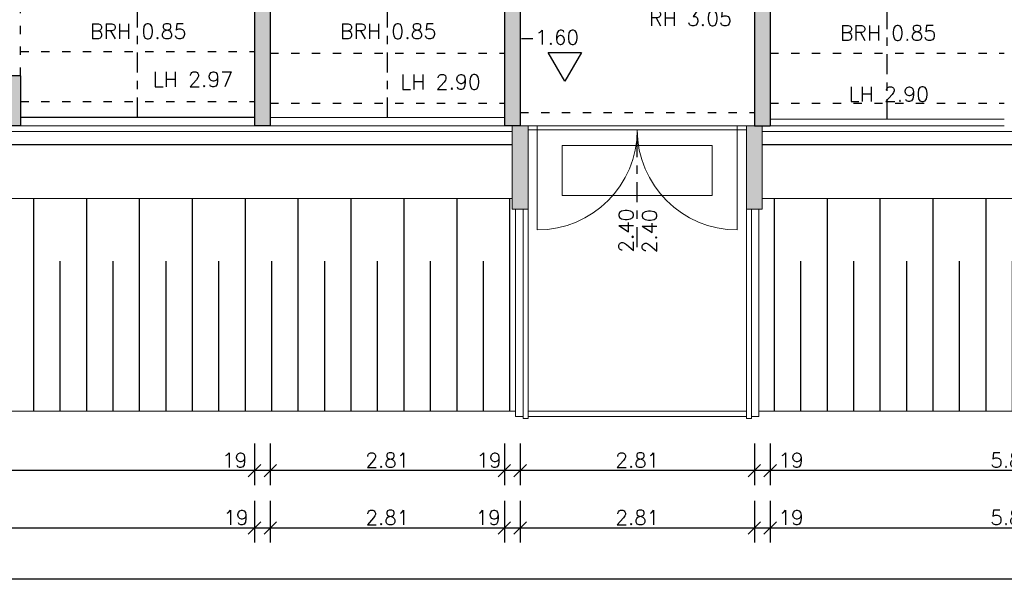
# Model space of a CAD drawing. Header units: metres. Extents: x -3.2 to 87.3, y -4.4 to 24.2.
# Tile 3 of 22: x 7.3 to 19.1, y -4.4 to 2.5. Entities that reach past the tile are written whole.
import ezdxf

# ---------------------------------------------------------------- set-up
doc = ezdxf.new("R2010")
doc.units = ezdxf.units.M
doc.header["$PDSIZE"] = -10
doc.linetypes.add('ACAD_ISO10W100', pattern=[18.5, 12, -3, 0.5, -3])
doc.linetypes.add('LINIE_9', pattern=[0.2, 0.05, -0.15])
doc.layers.get('0').update_dxf_attribs({"linetype": 'CONTINUOUS'})
doc.layers.get('Defpoints').update_dxf_attribs({"linetype": 'CONTINUOUS'})
for name, color, linetype in [('A_ANSICHT', 7, 'CONTINUOUS'), ('A_BEMASZUNG', 9, 'CONTINUOUS'), ('A_BOESCHUNG', 9, 'CONTINUOUS'), ('A_FENSTER', 4, 'CONTINUOUS'), ('A_SCHRAFFUR', 8, 'CONTINUOUS'), ('A_TUER', 6, 'CONTINUOUS'), ('A_UEBERLIEGEND', 8, 'LINIE_9'), ('A_WAND', 5, 'CONTINUOUS')]:
    doc.layers.add(name, color=color, linetype=linetype)
doc.styles.add('ROMANS', font='romans.shx')
doc.dimstyles.new('Bem_100_cm', dxfattribs={"dimscale": 0.05, "dimtxt": 3.5, "dimasz": 3, "dimexe": 3.5, "dimexo": 5, "dimgap": 0.75, "dimtad": 1, "dimdec": 0, "dimrnd": 0.005, "dimzin": 4, "dimdsep": 46, "dimtxsty": 'ROMANS', "dimblk": 'OBLIQUE', "dimcen": 2.5, "dimdle": 3.5, "dimclrd": 256, "dimclre": 256, "dimclrt": 256, "dimadec": 1, "dimazin": 0, "dimtfac": 5, "dimtdec": 0, "dimtix": 1, "dimtmove": 2, "dimatfit": 2, "dimfxl": 6.5, "dimfxlon": 1, "dimtolj": 1, "dimlwd": -1, "dimlwe": -1, "dimarcsym": 0})
doc.dimstyles.new('Bem_100_m', dxfattribs={"dimscale": 0.05, "dimtxt": 3.5, "dimasz": 3, "dimexe": 3.5, "dimexo": 5, "dimgap": 0.75, "dimtad": 1, "dimrnd": 0.0005, "dimzin": 4, "dimdsep": 46, "dimtxsty": 'ROMANS', "dimblk": 'OBLIQUE', "dimcen": 2.5, "dimdle": 3.5, "dimclrd": 256, "dimclre": 256, "dimclrt": 256, "dimadec": 1, "dimazin": 0, "dimtfac": 5, "dimtix": 1, "dimtmove": 2, "dimatfit": 2, "dimfxl": 6.5, "dimfxlon": 1, "dimtolj": 1, "dimlwd": -1, "dimlwe": -1, "dimarcsym": 0})

# ---------------------------------------------------------------- blocks, each defined once
blk = doc.blocks.new('Kote0.00')
at = {"flags": 128}
blk.add_lwpolyline([(-0.2, 0.346), (0.2, 0.346), (0, 0)], close=True, dxfattribs=at)
at = {"style": 'ROMANS'}
blk.add_attdef('HÖHENKOTE', (-0.551, 0.44), '', height=0.2, dxfattribs=at)
blk = doc.blocks.new('_Oblique')
at = {"color": 0, "linetype": 'ByBlock', "lineweight": -2}
blk.add_line((-0.5, -0.5), (0.5, 0.5), dxfattribs=at)
blk = doc.blocks.new('*D193')
at = {"layer": 'A_BEMASZUNG', "transparency": 16777216}
for p, q in [((1, -3.888), (1, -4.388)), ((82.675, -3.888), (82.675, -4.388)), ((0.825, -4.213), (82.85, -4.213))]:
    blk.add_line(p, q, dxfattribs=at)
at = {"layer": 'Defpoints', "color": 0, "transparency": 16777216}
for p in [(1, 1), (82.675, 1), (82.675, -4.213)]:
    blk.add_point(p, dxfattribs=at)
at = {"layer": 'A_BEMASZUNG', "transparency": 16777216, "xscale": 0.15, "yscale": 0.15, "zscale": 0.15, "rotation": 180}
blk.add_blockref('_Oblique', (1, -4.213), dxfattribs=at)
at = {"layer": 'A_BEMASZUNG', "transparency": 16777216, "xscale": 0.15, "yscale": 0.15, "zscale": 0.15}
blk.add_blockref('_Oblique', (82.675, -4.213), dxfattribs=at)
at = {"layer": 'A_BEMASZUNG', "transparency": 16777216, "insert": (41.838, -4.088), "char_height": 0.175, "attachment_point": 5, "style": 'ROMANS'}
blk.add_mtext('\\A1;81.68', dxfattribs=at)
blk = doc.blocks.new('*D155')
at = {"layer": 'A_BEMASZUNG', "transparency": 16777216}
for p, q in [((1.32, -3.279), (1.32, -3.779)), ((10.13, -3.279), (10.13, -3.779)), ((1.145, -3.604), (10.305, -3.604))]:
    blk.add_line(p, q, dxfattribs=at)
at = {"layer": 'Defpoints', "color": 0, "transparency": 16777216}
for p in [(1.32, 2.31), (10.13, 2.31), (10.13, -3.604)]:
    blk.add_point(p, dxfattribs=at)
at = {"layer": 'A_BEMASZUNG', "transparency": 16777216, "xscale": 0.15, "yscale": 0.15, "zscale": 0.15, "rotation": 180}
blk.add_blockref('_Oblique', (1.32, -3.604), dxfattribs=at)
at = {"layer": 'A_BEMASZUNG', "transparency": 16777216, "xscale": 0.15, "yscale": 0.15, "zscale": 0.15}
blk.add_blockref('_Oblique', (10.13, -3.604), dxfattribs=at)
at = {"layer": 'A_BEMASZUNG', "transparency": 16777216, "insert": (5.725, -3.479), "char_height": 0.175, "attachment_point": 5, "style": 'ROMANS'}
blk.add_mtext('\\A1;8.81', dxfattribs=at)
blk = doc.blocks.new('*D156')
at = {"layer": 'A_BEMASZUNG', "transparency": 16777216}
for p, q in [((10.13, -3.279), (10.13, -3.779)), ((10.32, -3.279), (10.32, -3.779)), ((9.955, -3.604), (10.495, -3.604))]:
    blk.add_line(p, q, dxfattribs=at)
at = {"layer": 'Defpoints', "color": 0, "transparency": 16777216}
for p in [(10.13, 2.31), (10.32, 2.31), (10.32, -3.604)]:
    blk.add_point(p, dxfattribs=at)
at = {"layer": 'A_BEMASZUNG', "transparency": 16777216, "xscale": 0.15, "yscale": 0.15, "zscale": 0.15, "rotation": 180}
blk.add_blockref('_Oblique', (10.13, -3.604), dxfattribs=at)
at = {"layer": 'A_BEMASZUNG', "transparency": 16777216, "xscale": 0.15, "yscale": 0.15, "zscale": 0.15}
blk.add_blockref('_Oblique', (10.32, -3.604), dxfattribs=at)
at = {"layer": 'A_BEMASZUNG', "transparency": 16777216, "insert": (9.908, -3.479), "char_height": 0.175, "attachment_point": 5, "style": 'ROMANS'}
blk.add_mtext('\\A1;19 ', dxfattribs=at)
blk = doc.blocks.new('*D157')
at = {"layer": 'A_BEMASZUNG', "transparency": 16777216}
for p, q in [((10.32, -3.279), (10.32, -3.779)), ((13.13, -3.279), (13.13, -3.779)), ((10.145, -3.604), (13.305, -3.604))]:
    blk.add_line(p, q, dxfattribs=at)
at = {"layer": 'Defpoints', "color": 0, "transparency": 16777216}
for p in [(10.32, 2.31), (13.13, 2.31), (13.13, -3.604)]:
    blk.add_point(p, dxfattribs=at)
at = {"layer": 'A_BEMASZUNG', "transparency": 16777216, "xscale": 0.15, "yscale": 0.15, "zscale": 0.15, "rotation": 180}
blk.add_blockref('_Oblique', (10.32, -3.604), dxfattribs=at)
at = {"layer": 'A_BEMASZUNG', "transparency": 16777216, "xscale": 0.15, "yscale": 0.15, "zscale": 0.15}
blk.add_blockref('_Oblique', (13.13, -3.604), dxfattribs=at)
at = {"layer": 'A_BEMASZUNG', "transparency": 16777216, "insert": (11.725, -3.479), "char_height": 0.175, "attachment_point": 5, "style": 'ROMANS'}
blk.add_mtext('\\A1;2.81', dxfattribs=at)
blk = doc.blocks.new('*D158')
at = {"layer": 'A_BEMASZUNG', "transparency": 16777216}
for p, q in [((13.13, -3.279), (13.13, -3.779)), ((13.32, -3.279), (13.32, -3.779)), ((12.955, -3.604), (13.495, -3.604))]:
    blk.add_line(p, q, dxfattribs=at)
at = {"layer": 'Defpoints', "color": 0, "transparency": 16777216}
for p in [(13.13, 2.31), (13.32, 2.31), (13.32, -3.604)]:
    blk.add_point(p, dxfattribs=at)
at = {"layer": 'A_BEMASZUNG', "transparency": 16777216, "xscale": 0.15, "yscale": 0.15, "zscale": 0.15, "rotation": 180}
blk.add_blockref('_Oblique', (13.13, -3.604), dxfattribs=at)
at = {"layer": 'A_BEMASZUNG', "transparency": 16777216, "xscale": 0.15, "yscale": 0.15, "zscale": 0.15}
blk.add_blockref('_Oblique', (13.32, -3.604), dxfattribs=at)
at = {"layer": 'A_BEMASZUNG', "transparency": 16777216, "insert": (12.936, -3.479), "char_height": 0.175, "attachment_point": 5, "style": 'ROMANS'}
blk.add_mtext('\\A1;19 ', dxfattribs=at)
blk = doc.blocks.new('*D159')
at = {"layer": 'A_BEMASZUNG', "transparency": 16777216}
for p, q in [((13.32, -3.279), (13.32, -3.779)), ((16.13, -3.279), (16.13, -3.779)), ((13.145, -3.604), (16.305, -3.604))]:
    blk.add_line(p, q, dxfattribs=at)
at = {"layer": 'Defpoints', "color": 0, "transparency": 16777216}
for p in [(13.32, 2.31), (16.13, 2.31), (16.13, -3.604)]:
    blk.add_point(p, dxfattribs=at)
at = {"layer": 'A_BEMASZUNG', "transparency": 16777216, "xscale": 0.15, "yscale": 0.15, "zscale": 0.15, "rotation": 180}
blk.add_blockref('_Oblique', (13.32, -3.604), dxfattribs=at)
at = {"layer": 'A_BEMASZUNG', "transparency": 16777216, "xscale": 0.15, "yscale": 0.15, "zscale": 0.15}
blk.add_blockref('_Oblique', (16.13, -3.604), dxfattribs=at)
at = {"layer": 'A_BEMASZUNG', "transparency": 16777216, "insert": (14.725, -3.479), "char_height": 0.175, "attachment_point": 5, "style": 'ROMANS'}
blk.add_mtext('\\A1;2.81', dxfattribs=at)
blk = doc.blocks.new('*D160')
at = {"layer": 'A_BEMASZUNG', "transparency": 16777216}
for p, q in [((16.13, -3.279), (16.13, -3.779)), ((16.32, -3.279), (16.32, -3.779)), ((15.955, -3.604), (16.495, -3.604))]:
    blk.add_line(p, q, dxfattribs=at)
at = {"layer": 'Defpoints', "color": 0, "transparency": 16777216}
for p in [(16.13, 2.31), (16.32, 2.31), (16.32, -3.604)]:
    blk.add_point(p, dxfattribs=at)
at = {"layer": 'A_BEMASZUNG', "transparency": 16777216, "xscale": 0.15, "yscale": 0.15, "zscale": 0.15, "rotation": 180}
blk.add_blockref('_Oblique', (16.13, -3.604), dxfattribs=at)
at = {"layer": 'A_BEMASZUNG', "transparency": 16777216, "xscale": 0.15, "yscale": 0.15, "zscale": 0.15}
blk.add_blockref('_Oblique', (16.32, -3.604), dxfattribs=at)
at = {"layer": 'A_BEMASZUNG', "transparency": 16777216, "insert": (16.57, -3.479), "char_height": 0.175, "attachment_point": 5, "style": 'ROMANS'}
blk.add_mtext('\\A1;19 ', dxfattribs=at)
blk = doc.blocks.new('*D161')
at = {"layer": 'A_BEMASZUNG', "transparency": 16777216}
for p, q in [((16.32, -3.279), (16.32, -3.779)), ((22.13, -3.279), (22.13, -3.779)), ((16.145, -3.604), (22.305, -3.604))]:
    blk.add_line(p, q, dxfattribs=at)
at = {"layer": 'Defpoints', "color": 0, "transparency": 16777216}
for p in [(16.32, 2.31), (22.13, 2.31), (22.13, -3.604)]:
    blk.add_point(p, dxfattribs=at)
at = {"layer": 'A_BEMASZUNG', "transparency": 16777216, "xscale": 0.15, "yscale": 0.15, "zscale": 0.15, "rotation": 180}
blk.add_blockref('_Oblique', (16.32, -3.604), dxfattribs=at)
at = {"layer": 'A_BEMASZUNG', "transparency": 16777216, "xscale": 0.15, "yscale": 0.15, "zscale": 0.15}
blk.add_blockref('_Oblique', (22.13, -3.604), dxfattribs=at)
at = {"layer": 'A_BEMASZUNG', "transparency": 16777216, "insert": (19.225, -3.479), "char_height": 0.175, "attachment_point": 5, "style": 'ROMANS'}
blk.add_mtext('\\A1;5.81', dxfattribs=at)
blk = doc.blocks.new('*D89')
at = {"layer": 'A_BEMASZUNG', "transparency": 16777216}
for p, q in [((16.32, -2.59), (16.32, -3.09)), ((22.13, -2.59), (22.13, -3.09)), ((22.305, -2.915), (16.145, -2.915))]:
    blk.add_line(p, q, dxfattribs=at)
at = {"layer": 'Defpoints', "color": 0, "transparency": 16777216}
for p in [(16.32, 6.463), (22.13, 6.463), (16.32, -2.915)]:
    blk.add_point(p, dxfattribs=at)
at = {"layer": 'A_BEMASZUNG', "transparency": 16777216, "xscale": 0.15, "yscale": 0.15, "zscale": 0.15, "rotation": 180}
blk.add_blockref('_Oblique', (16.32, -2.915), dxfattribs=at)
at = {"layer": 'A_BEMASZUNG', "transparency": 16777216, "xscale": 0.15, "yscale": 0.15, "zscale": 0.15}
blk.add_blockref('_Oblique', (22.13, -2.915), dxfattribs=at)
at = {"layer": 'A_BEMASZUNG', "transparency": 16777216, "insert": (19.225, -2.79), "char_height": 0.175, "attachment_point": 5, "style": 'ROMANS'}
blk.add_mtext('\\A1;5.81', dxfattribs=at)
blk = doc.blocks.new('*D90')
at = {"layer": 'A_BEMASZUNG', "transparency": 16777216}
for p, q in [((16.13, -2.59), (16.13, -3.09)), ((16.32, -2.59), (16.32, -3.09)), ((16.495, -2.915), (15.955, -2.915))]:
    blk.add_line(p, q, dxfattribs=at)
at = {"layer": 'Defpoints', "color": 0, "transparency": 16777216}
for p in [(16.13, 6.463), (16.32, 6.463), (16.13, -2.915)]:
    blk.add_point(p, dxfattribs=at)
at = {"layer": 'A_BEMASZUNG', "transparency": 16777216, "xscale": 0.15, "yscale": 0.15, "zscale": 0.15, "rotation": 180}
blk.add_blockref('_Oblique', (16.13, -2.915), dxfattribs=at)
at = {"layer": 'A_BEMASZUNG', "transparency": 16777216, "xscale": 0.15, "yscale": 0.15, "zscale": 0.15}
blk.add_blockref('_Oblique', (16.32, -2.915), dxfattribs=at)
at = {"layer": 'A_BEMASZUNG', "transparency": 16777216, "insert": (16.57, -2.79), "char_height": 0.175, "attachment_point": 5, "style": 'ROMANS'}
blk.add_mtext('\\A1;19 ', dxfattribs=at)
blk = doc.blocks.new('*D91')
at = {"layer": 'A_BEMASZUNG', "transparency": 16777216}
for p, q in [((13.32, -2.59), (13.32, -3.09)), ((16.13, -2.59), (16.13, -3.09)), ((16.305, -2.915), (13.145, -2.915))]:
    blk.add_line(p, q, dxfattribs=at)
at = {"layer": 'Defpoints', "color": 0, "transparency": 16777216}
for p in [(13.32, 6.463), (16.13, 6.463), (13.32, -2.915)]:
    blk.add_point(p, dxfattribs=at)
at = {"layer": 'A_BEMASZUNG', "transparency": 16777216, "xscale": 0.15, "yscale": 0.15, "zscale": 0.15, "rotation": 180}
blk.add_blockref('_Oblique', (13.32, -2.915), dxfattribs=at)
at = {"layer": 'A_BEMASZUNG', "transparency": 16777216, "xscale": 0.15, "yscale": 0.15, "zscale": 0.15}
blk.add_blockref('_Oblique', (16.13, -2.915), dxfattribs=at)
at = {"layer": 'A_BEMASZUNG', "transparency": 16777216, "insert": (14.725, -2.79), "char_height": 0.175, "attachment_point": 5, "style": 'ROMANS'}
blk.add_mtext('\\A1;2.81', dxfattribs=at)
blk = doc.blocks.new('*D92')
at = {"layer": 'A_BEMASZUNG', "transparency": 16777216}
for p, q in [((13.13, -2.59), (13.13, -3.09)), ((13.32, -2.59), (13.32, -3.09)), ((13.495, -2.915), (12.955, -2.915))]:
    blk.add_line(p, q, dxfattribs=at)
at = {"layer": 'Defpoints', "color": 0, "transparency": 16777216}
for p in [(13.13, 6.463), (13.32, 6.463), (13.13, -2.915)]:
    blk.add_point(p, dxfattribs=at)
at = {"layer": 'A_BEMASZUNG', "transparency": 16777216, "xscale": 0.15, "yscale": 0.15, "zscale": 0.15, "rotation": 180}
blk.add_blockref('_Oblique', (13.13, -2.915), dxfattribs=at)
at = {"layer": 'A_BEMASZUNG', "transparency": 16777216, "xscale": 0.15, "yscale": 0.15, "zscale": 0.15}
blk.add_blockref('_Oblique', (13.32, -2.915), dxfattribs=at)
at = {"layer": 'A_BEMASZUNG', "transparency": 16777216, "insert": (12.945, -2.79), "char_height": 0.175, "attachment_point": 5, "style": 'ROMANS'}
blk.add_mtext('\\A1;19 ', dxfattribs=at)
blk = doc.blocks.new('*D93')
at = {"layer": 'A_BEMASZUNG', "transparency": 16777216}
for p, q in [((10.32, -2.59), (10.32, -3.09)), ((13.13, -2.59), (13.13, -3.09)), ((13.305, -2.915), (10.145, -2.915))]:
    blk.add_line(p, q, dxfattribs=at)
at = {"layer": 'Defpoints', "color": 0, "transparency": 16777216}
for p in [(10.32, 6.463), (13.13, 6.463), (10.32, -2.915)]:
    blk.add_point(p, dxfattribs=at)
at = {"layer": 'A_BEMASZUNG', "transparency": 16777216, "xscale": 0.15, "yscale": 0.15, "zscale": 0.15, "rotation": 180}
blk.add_blockref('_Oblique', (10.32, -2.915), dxfattribs=at)
at = {"layer": 'A_BEMASZUNG', "transparency": 16777216, "xscale": 0.15, "yscale": 0.15, "zscale": 0.15}
blk.add_blockref('_Oblique', (13.13, -2.915), dxfattribs=at)
at = {"layer": 'A_BEMASZUNG', "transparency": 16777216, "insert": (11.725, -2.79), "char_height": 0.175, "attachment_point": 5, "style": 'ROMANS'}
blk.add_mtext('\\A1;2.81', dxfattribs=at)
blk = doc.blocks.new('*D94')
at = {"layer": 'A_BEMASZUNG', "transparency": 16777216}
for p, q in [((10.13, -2.59), (10.13, -3.09)), ((10.32, -2.59), (10.32, -3.09)), ((10.495, -2.915), (9.955, -2.915))]:
    blk.add_line(p, q, dxfattribs=at)
at = {"layer": 'Defpoints', "color": 0, "transparency": 16777216}
for p in [(10.13, 6.463), (10.32, 6.463), (10.13, -2.915)]:
    blk.add_point(p, dxfattribs=at)
at = {"layer": 'A_BEMASZUNG', "transparency": 16777216, "xscale": 0.15, "yscale": 0.15, "zscale": 0.15, "rotation": 180}
blk.add_blockref('_Oblique', (10.13, -2.915), dxfattribs=at)
at = {"layer": 'A_BEMASZUNG', "transparency": 16777216, "xscale": 0.15, "yscale": 0.15, "zscale": 0.15}
blk.add_blockref('_Oblique', (10.32, -2.915), dxfattribs=at)
at = {"layer": 'A_BEMASZUNG', "transparency": 16777216, "insert": (9.892, -2.79), "char_height": 0.175, "attachment_point": 5, "style": 'ROMANS'}
blk.add_mtext('\\A1;19 ', dxfattribs=at)
blk = doc.blocks.new('*D95')
at = {"layer": 'A_BEMASZUNG', "transparency": 16777216}
for p, q in [((1.32, -2.59), (1.32, -3.09)), ((10.13, -2.59), (10.13, -3.09)), ((10.305, -2.915), (1.145, -2.915))]:
    blk.add_line(p, q, dxfattribs=at)
at = {"layer": 'Defpoints', "color": 0, "transparency": 16777216}
for p in [(1.32, 6.463), (10.13, 6.463), (1.32, -2.915)]:
    blk.add_point(p, dxfattribs=at)
at = {"layer": 'A_BEMASZUNG', "transparency": 16777216, "xscale": 0.15, "yscale": 0.15, "zscale": 0.15, "rotation": 180}
blk.add_blockref('_Oblique', (1.32, -2.915), dxfattribs=at)
at = {"layer": 'A_BEMASZUNG', "transparency": 16777216, "xscale": 0.15, "yscale": 0.15, "zscale": 0.15}
blk.add_blockref('_Oblique', (10.13, -2.915), dxfattribs=at)
at = {"layer": 'A_BEMASZUNG', "transparency": 16777216, "insert": (5.725, -2.79), "char_height": 0.175, "attachment_point": 5, "style": 'ROMANS'}
blk.add_mtext('\\A1;8.81', dxfattribs=at)
blk = doc.blocks.new('*D115')
at = {"layer": 'A_BEMASZUNG', "transparency": 16777216}
for p, q in [((-2.278, 1.325), (-2.278, 1.475)), ((-1.953, 1.325), (-2.453, 1.325)), ((-2.278, 1), (-2.278, 1.325)), ((-1.953, 1), (-2.453, 1)), ((-2.278, 1), (-2.278, 0.85))]:
    blk.add_line(p, q, dxfattribs=at)
at = {"layer": 'Defpoints', "color": 0, "transparency": 16777216}
for p in [(-2.278, 1.325), (7.605, 1.325), (7.605, 1)]:
    blk.add_point(p, dxfattribs=at)
at = {"layer": 'A_BEMASZUNG', "transparency": 16777216, "xscale": 0.15, "yscale": 0.15, "zscale": 0.15}
for p, rotation in [((-2.278, 1.325), 270), ((-2.278, 1), 90)]:
    blk.add_blockref('_Oblique', p, dxfattribs=dict(at, rotation=rotation))
at = {"layer": 'A_BEMASZUNG', "transparency": 16777216, "insert": (-2.403, 1.162), "char_height": 0.175, "attachment_point": 5, "rotation": 90, "style": 'ROMANS'}
blk.add_mtext('\\A1;33 ', dxfattribs=at)
blk = doc.blocks.new('*D185')
at = {"layer": 'A_BEMASZUNG', "transparency": 16777216}
for p, q in [((-2.278, 1.15), (-2.278, 10.285)), ((-1.953, 10.11), (-2.453, 10.11)), ((-1.953, 1.325), (-2.453, 1.325))]:
    blk.add_line(p, q, dxfattribs=at)
at = {"layer": 'Defpoints', "color": 0, "transparency": 16777216}
for p in [(-2.278, 10.11), (7.605, 10.11), (7.605, 1.325)]:
    blk.add_point(p, dxfattribs=at)
at = {"layer": 'A_BEMASZUNG', "transparency": 16777216, "xscale": 0.15, "yscale": 0.15, "zscale": 0.15}
for p, rotation in [((-2.278, 10.11), 90), ((-2.278, 1.325), 270)]:
    blk.add_blockref('_Oblique', p, dxfattribs=dict(at, rotation=rotation))
at = {"layer": 'A_BEMASZUNG', "transparency": 16777216, "insert": (-2.403, 5.717), "char_height": 0.175, "attachment_point": 5, "rotation": 90, "style": 'ROMANS'}
blk.add_mtext('\\A1;8.79', dxfattribs=at)
blk = doc.blocks.new('*D117')
at = {"layer": 'A_BEMASZUNG', "transparency": 16777216}
for p, q in [((-1.579, 1.305), (-1.579, 1.455)), ((-1.254, 1.305), (-1.754, 1.305)), ((-1.579, 1), (-1.579, 1.305)), ((-1.254, 1), (-1.754, 1)), ((-1.579, 1), (-1.579, 0.85))]:
    blk.add_line(p, q, dxfattribs=at)
at = {"layer": 'Defpoints', "color": 0, "transparency": 16777216}
for p in [(-1.579, 1.305), (16.713, 1.305), (16.713, 1)]:
    blk.add_point(p, dxfattribs=at)
at = {"layer": 'A_BEMASZUNG', "transparency": 16777216, "xscale": 0.15, "yscale": 0.15, "zscale": 0.15}
for p, rotation in [((-1.579, 1.305), 270), ((-1.579, 1), 90)]:
    blk.add_blockref('_Oblique', p, dxfattribs=dict(at, rotation=rotation))
at = {"layer": 'A_BEMASZUNG', "transparency": 16777216, "insert": (-1.704, 1.152), "char_height": 0.175, "attachment_point": 5, "rotation": 90, "style": 'ROMANS'}
blk.add_mtext('\\A1;31 ', dxfattribs=at)
blk = doc.blocks.new('*D118')
at = {"layer": 'A_BEMASZUNG', "transparency": 16777216}
for p, q in [((-1.579, 1.13), (-1.579, 7.605)), ((-1.254, 7.43), (-1.754, 7.43)), ((-1.254, 1.305), (-1.754, 1.305))]:
    blk.add_line(p, q, dxfattribs=at)
at = {"layer": 'Defpoints', "color": 0, "transparency": 16777216}
for p in [(-1.579, 7.43), (16.713, 7.43), (16.713, 1.305)]:
    blk.add_point(p, dxfattribs=at)
at = {"layer": 'A_BEMASZUNG', "transparency": 16777216, "xscale": 0.15, "yscale": 0.15, "zscale": 0.15}
for p, rotation in [((-1.579, 7.43), 90), ((-1.579, 1.305), 270)]:
    blk.add_blockref('_Oblique', p, dxfattribs=dict(at, rotation=rotation))
at = {"layer": 'A_BEMASZUNG', "transparency": 16777216, "insert": (-1.704, 4.367), "char_height": 0.175, "attachment_point": 5, "rotation": 90, "style": 'ROMANS'}
blk.add_mtext('\\A1;6.13', dxfattribs=at)
blk = doc.blocks.new('*D120')
at = {"layer": 'A_BEMASZUNG', "transparency": 16777216}
for p, q in [((-0.904, 1.305), (-0.904, 1.455)), ((-0.579, 1.305), (-1.079, 1.305)), ((-0.904, 1), (-0.904, 1.305)), ((-0.579, 1), (-1.079, 1)), ((-0.904, 1), (-0.904, 0.85))]:
    blk.add_line(p, q, dxfattribs=at)
at = {"layer": 'Defpoints', "color": 0, "transparency": 16777216}
for p in [(-0.904, 1.305), (20.425, 1.305), (20.425, 1)]:
    blk.add_point(p, dxfattribs=at)
at = {"layer": 'A_BEMASZUNG', "transparency": 16777216, "xscale": 0.15, "yscale": 0.15, "zscale": 0.15}
for p, rotation in [((-0.904, 1.305), 270), ((-0.904, 1), 90)]:
    blk.add_blockref('_Oblique', p, dxfattribs=dict(at, rotation=rotation))
at = {"layer": 'A_BEMASZUNG', "transparency": 16777216, "insert": (-1.029, 1.152), "char_height": 0.175, "attachment_point": 5, "rotation": 90, "style": 'ROMANS'}
blk.add_mtext('\\A1;30 ', dxfattribs=at)
blk = doc.blocks.new('*D190')
at = {"layer": 'A_BEMASZUNG', "transparency": 16777216}
for p, q in [((-0.904, 1.13), (-0.904, 7.605)), ((-0.579, 7.43), (-1.079, 7.43)), ((-0.579, 1.305), (-1.079, 1.305))]:
    blk.add_line(p, q, dxfattribs=at)
at = {"layer": 'Defpoints', "color": 0, "transparency": 16777216}
for p in [(-0.904, 7.43), (20.425, 7.43), (20.425, 1.305)]:
    blk.add_point(p, dxfattribs=at)
at = {"layer": 'A_BEMASZUNG', "transparency": 16777216, "xscale": 0.15, "yscale": 0.15, "zscale": 0.15}
for p, rotation in [((-0.904, 7.43), 90), ((-0.904, 1.305), 270)]:
    blk.add_blockref('_Oblique', p, dxfattribs=dict(at, rotation=rotation))
at = {"layer": 'A_BEMASZUNG', "transparency": 16777216, "insert": (-1.029, 4.367), "char_height": 0.175, "attachment_point": 5, "rotation": 90, "style": 'ROMANS'}
blk.add_mtext('\\A1;6.13', dxfattribs=at)
blk = doc.blocks.new('*D46')
at = {"layer": 'A_BEMASZUNG', "transparency": 16777216}
for p, q in [((-0.153, 1.305), (-0.153, 1.455)), ((0.172, 1.305), (-0.328, 1.305)), ((-0.153, 1), (-0.153, 1.305)), ((0.172, 1), (-0.328, 1)), ((-0.153, 1), (-0.153, 0.85))]:
    blk.add_line(p, q, dxfattribs=at)
at = {"layer": 'Defpoints', "color": 0, "transparency": 16777216}
for p in [(-0.153, 1.305), (27.039, 1.305), (27.039, 1)]:
    blk.add_point(p, dxfattribs=at)
at = {"layer": 'A_BEMASZUNG', "transparency": 16777216, "xscale": 0.15, "yscale": 0.15, "zscale": 0.15}
for p, rotation in [((-0.153, 1.305), 270), ((-0.153, 1), 90)]:
    blk.add_blockref('_Oblique', p, dxfattribs=dict(at, rotation=rotation))
at = {"layer": 'A_BEMASZUNG', "transparency": 16777216, "insert": (-0.278, 1.152), "char_height": 0.175, "attachment_point": 5, "rotation": 90, "style": 'ROMANS'}
blk.add_mtext('\\A1;30 ', dxfattribs=at)
blk = doc.blocks.new('*D47')
at = {"layer": 'A_BEMASZUNG', "transparency": 16777216}
for p, q in [((-0.153, 1.13), (-0.153, 7.605)), ((0.172, 7.43), (-0.328, 7.43)), ((0.172, 1.305), (-0.328, 1.305))]:
    blk.add_line(p, q, dxfattribs=at)
at = {"layer": 'Defpoints', "color": 0, "transparency": 16777216}
for p in [(-0.153, 7.43), (27.039, 7.43), (27.039, 1.305)]:
    blk.add_point(p, dxfattribs=at)
at = {"layer": 'A_BEMASZUNG', "transparency": 16777216, "xscale": 0.15, "yscale": 0.15, "zscale": 0.15}
for p, rotation in [((-0.153, 7.43), 90), ((-0.153, 1.305), 270)]:
    blk.add_blockref('_Oblique', p, dxfattribs=dict(at, rotation=rotation))
at = {"layer": 'A_BEMASZUNG', "transparency": 16777216, "insert": (-0.278, 4.367), "char_height": 0.175, "attachment_point": 5, "rotation": 90, "style": 'ROMANS'}
blk.add_mtext('\\A1;6.13', dxfattribs=at)

msp = doc.modelspace()

# ---------------------------------------------------------------- hatches: boundary and pattern name
at = {"layer": 'A_BOESCHUNG'}
h = msp.add_hatch(dxfattribs=at)
h.set_pattern_fill('ANSI31', color=256, scale=0.2, angle=45, style=0)
h.set_pattern_definition([(90, (-125.869, -92.0062), (-0.635, 1e-16), [])])
h.paths.add_polyline_path([(13.265, 0.225), (13.225, 0.225), (13.225, 0.35), (1.235, 0.35), (1.235, -0.4), (13.265, -0.4)])
h.paths.add_polyline_path([(43.265, 0.225), (43.225, 0.225), (43.225, 0.35), (16.225, 0.35), (16.225, 0.225), (16.185, 0.225), (16.185, -0.4), (43.265, -0.4)])
h = msp.add_hatch(dxfattribs=at)
h.set_pattern_fill('ANSI31', color=256, scale=0.1, angle=45, style=0)
h.set_pattern_definition([(90, (-125.86902, -92.0062), (-0.3175, 6e-17), [])])
h.paths.add_polyline_path([(13.265, -0.4), (1.235, -0.4), (1.235, -2.2), (13.265, -2.2)])
h.paths.add_polyline_path([(43.265, -0.4), (16.185, -0.4), (16.185, -2.2), (43.265, -2.2)])
at = {"layer": 'A_SCHRAFFUR'}
h = msp.add_hatch(color=253, dxfattribs=at)
h.dxf.hatch_style = 1
h.paths.add_polyline_path([(1.32, 10.225), (1.225, 10.225), (1.225, 10.45), (1, 10.45), (1, 1), (1.225, 1), (1.225, 1.225), (1.32, 1.225)])
h.paths.add_polyline_path([(4.32, 1.825), (4.13, 1.825), (4.13, 1.225), (4.32, 1.225)])
h.paths.add_polyline_path([(7.32, 1.825), (7.13, 1.825), (7.13, 1.225), (7.32, 1.225)])
h.paths.add_polyline_path([(10.32, 7.43), (11.93, 7.43), (11.93, 7.62), (10.32, 7.62), (10.32, 8.93), (10.13, 8.93), (10.13, 8.92), (10.13, 1.225), (10.32, 1.225)])
h.paths.add_polyline_path([(4.32, 10.225), (4.13, 10.225), (4.13, 9.61), (4.32, 9.61)])
h.paths.add_polyline_path([(7.32, 10.225), (7.13, 10.225), (7.13, 9.61), (7.32, 9.61)])
h.paths.add_polyline_path([(13.32, 7.83), (13.13, 7.83), (13.13, 7.62), (12.83, 7.62), (12.83, 7.43), (13.13, 7.43), (13.13, 1.225), (13.32, 1.225)])
h.paths.add_polyline_path([(13.415, 1.225), (13.32, 1.225), (13.225, 1.225), (13.225, 0.225), (13.415, 0.225)])
h.paths.add_polyline_path([(16.225, 1.225), (16.13, 1.225), (16.035, 1.225), (16.035, 0.225), (16.225, 0.225)])
h.paths.add_polyline_path([(16.32, 7.43), (19.13, 7.43), (19.13, 7.23), (19.32, 7.23), (19.32, 7.43), (22.13, 7.43), (22.13, 6.93), (22.32, 6.93), (22.32, 7.43), (22.62, 7.43), (22.62, 7.62), (22.32, 7.62), (22.32, 7.82), (22.13, 7.82), (22.13, 7.62), (19.32, 7.62), (19.32, 7.82), (19.13, 7.82), (19.13, 7.62), (16.32, 7.62), (16.32, 7.8), (16.13, 7.8), (16.13, 1.225), (16.225, 1.225), (16.32, 1.225)])

# ---------------------------------------------------------------- linework, layer by layer
at = {"layer": 'A_ANSICHT'}
for p, q in [((1.225, 1), (13.225, 1)), ((16.225, 1), (43.225, 1))]:
    msp.add_line(p, q, dxfattribs=at)
at = {"layer": 'A_ANSICHT', "lineweight": 20}
for p, q in [((13.265, 0.225), (13.265, -2.2)), ((13.355, 0.225), (13.355, -2.2)), ((13.415, 0.225), (13.415, -2.29)), ((16.035, 0.225), (16.035, -2.2)), ((16.095, 0.225), (16.095, -2.29)), ((16.185, 0.225), (16.185, -2.265)), ((13.265, -2.2), (13.265, -2.265)), ((13.355, -2.2), (13.355, -2.29)), ((13.415, -2.2), (16.035, -2.2)), ((16.035, -2.2), (16.035, -2.29)), ((13.265, -2.265), (13.355, -2.265)), ((13.355, -2.29), (13.415, -2.29)), ((13.415, -2.265), (16.035, -2.265)), ((16.035, -2.29), (16.095, -2.29)), ((16.095, -2.265), (16.185, -2.265))]:
    msp.add_line(p, q, dxfattribs=at)
at = {"layer": 'A_BEMASZUNG', "linetype": 'ACAD_ISO10W100', "ltscale": 0.02}
for p, q in [((8.725, 1.325), (8.725, 3.241)), ((11.725, 1.325), (11.725, 3.241)), ((17.725, 1.305), (17.725, 3.221)), ((14.725, -0.231), (14.725, 1.175))]:
    msp.add_line(p, q, dxfattribs=at)
at = {"layer": 'A_BOESCHUNG', "lineweight": 20}
for p, q in [((1.235, 0.35), (13.225, 0.35)), ((16.225, 0.35), (43.225, 0.35)), ((1.235, -2.2), (13.265, -2.2)), ((16.185, -2.2), (43.265, -2.2))]:
    msp.add_line(p, q, dxfattribs=at)
at = {"layer": 'A_FENSTER'}
msp.add_line((10.13, 1.325), (7.32, 1.325), dxfattribs=at)
at = {"layer": 'A_FENSTER', "lineweight": 20}
for p, q in [((10.32, 1.325), (13.13, 1.325)), ((16.32, 1.305), (19.13, 1.305)), ((7.32, 1.225), (13.13, 1.225)), ((16.32, 1.225), (19.13, 1.225)), ((1.225, 1.155), (13.225, 1.155)), ((16.225, 1.155), (43.225, 1.155))]:
    msp.add_line(p, q, dxfattribs=at)
at = {"layer": 'A_TUER', "lineweight": 20}
for p, q in [((13.415, 1.225), (16.035, 1.225)), ((13.525, 1.175), (13.525, 1.225)), ((15.925, 1.175), (15.925, 1.225)), ((13.415, 1.175), (13.525, 1.175)), ((13.415, 1.175), (13.525, 1.175)), ((13.525, 1.175), (13.525, -0.025)), ((13.525, 1.175), (15.925, 1.175)), ((15.925, 1.175), (16.035, 1.175)), ((15.925, 1.175), (15.925, -0.025)), ((13.824, 0.988), (15.624, 0.988)), ((13.824, 0.388), (13.824, 0.988)), ((15.624, 0.988), (15.624, 0.388)), ((15.624, 0.388), (13.824, 0.388))]:
    msp.add_line(p, q, dxfattribs=at)
for centre, start, end in [((13.525, 1.175), 270, 0), ((15.925, 1.175), 180, 270)]:
    msp.add_arc(centre, 1.2, start, end, dxfattribs=at)
at = {"layer": 'A_UEBERLIEGEND', "linetype": 'LINIE_9', "lineweight": 25}
msp.add_line((7.32, 1.825), (7.32, 9.61), dxfattribs=at)
msp.add_line((7.32, 1.825), (7.32, 9.61), dxfattribs=at)
at = {"layer": 'A_UEBERLIEGEND'}
for p, q in [((7.32, 2.115), (10.13, 2.115)), ((10.32, 2.095), (13.13, 2.095)), ((7.32, 1.515), (10.13, 1.515)), ((7.32, 1.515), (10.13, 1.515)), ((10.32, 1.495), (13.13, 1.495)), ((10.32, 1.495), (13.13, 1.495)), ((13.32, 1.385), (16.13, 1.385))]:
    msp.add_line(p, q, dxfattribs=at)
at = {"layer": 'A_UEBERLIEGEND', "color": 0}
for p, q in [((16.32, 2.095), (19.13, 2.095)), ((16.32, 1.495), (19.13, 1.495)), ((16.32, 1.495), (19.13, 1.495))]:
    msp.add_line(p, q, dxfattribs=at)
at = {"layer": 'A_WAND', "lineweight": 25}
for p, q in [((10.13, 8.93), (10.13, 1.225)), ((13.32, 7.83), (13.32, 1.225)), ((10.32, 7.43), (10.32, 1.225)), ((13.13, 7.43), (13.13, 1.225)), ((7.32, 1.825), (7.13, 1.825)), ((7.32, 1.825), (7.13, 1.825)), ((7.32, 1.225), (7.13, 1.225)), ((10.32, 1.225), (10.13, 1.225)), ((13.32, 1.225), (13.13, 1.225)), ((16.13, 1.225), (16.32, 1.225))]:
    msp.add_line(p, q, dxfattribs=at)
at = {"layer": 'A_WAND'}
for p, q in [((16.13, 7.8), (16.13, 1.225)), ((16.32, 7.43), (16.32, 1.225)), ((7.32, 1.825), (7.32, 1.225))]:
    msp.add_line(p, q, dxfattribs=at)
at = {"layer": 'A_WAND', "lineweight": 20}
for p, q in [((13.225, 1.225), (13.225, 0.225)), ((13.32, 1.225), (13.415, 1.225)), ((13.415, 1.225), (13.415, 0.225)), ((16.035, 1.225), (16.035, 0.225)), ((16.035, 1.225), (16.13, 1.225)), ((16.13, 1.225), (16.225, 1.225)), ((16.225, 1.225), (16.225, 0.225)), ((13.225, 0.225), (13.415, 0.225)), ((16.035, 0.225), (16.225, 0.225))]:
    msp.add_line(p, q, dxfattribs=at)

# ---------------------------------------------------------------- block references
at = {"layer": 'A_BEMASZUNG'}
ref = msp.add_blockref('Kote0.00', (13.856, 1.759), dxfattribs=at)
ref.add_attrib('HÖHENKOTE', '-1.60', (13.305, 2.199), dxfattribs={"layer": '0', "height": 0.175, "style": 'ROMANS'})

# ---------------------------------------------------------------- texts
at = {"layer": 'A_BEMASZUNG', "style": 'ROMANS'}
for s, p in [('RH 3.05', (14.865, 2.425)), ('BRH 0.85', (8.156, 2.269)), ('BRH 0.85', (11.156, 2.269)), ('BRH 0.85', (17.156, 2.249)), ('LH 2.97', (8.909, 1.691)), ('LH 2.90', (11.881, 1.661)), ('LH 2.90', (17.261, 1.514))]:
    msp.add_text(s, height=0.18, dxfattribs=at).set_placement(p)
for p in [(14.678, -0.297), (14.96, -0.305)]:
    msp.add_text('2.40', height=0.175, rotation=90, dxfattribs=at).set_placement(p)

# ---------------------------------------------------------------- dimensions: what is measured, and where the dimension line sits
at = {"layer": 'A_BEMASZUNG'}
for base, p1, p2, dimstyle, picture, middle in [((-2.27823, 10.11), (7.60481, 1.32498), (7.60481, 10.11), 'Bem_100_m', '*D185', (-2.40323, 5.71749)), ((-1.578538, 7.43), (16.712688, 1.304996), (16.712688, 7.43), 'Bem_100_m', '*D118', (-1.703538, 4.367498)), ((-0.90385, 7.43), (20.42546, 1.30496), (20.42545, 7.43), 'Bem_100_m', '*D190', (-1.02885, 4.36748)), ((-0.1525, 7.43), (27.0388, 1.3049), (27.0388, 7.43), 'Bem_100_m', '*D47', (-0.2775, 4.3674)), ((-2.278, 1.325), (7.605, 1), (7.605, 1.325), 'Bem_100_cm', '*D115', (-2.403, 1.162)), ((-1.579, 1.305), (16.713, 1), (16.713, 1.305), 'Bem_100_cm', '*D117', (-1.704, 1.152)), ((-0.904, 1.305), (20.425, 1), (20.425, 1.305), 'Bem_100_cm', '*D120', (-1.029, 1.152)), ((-0.153, 1.305), (27.039, 1), (27.039, 1.305), 'Bem_100_cm', '*D46', (-0.278, 1.152))]:
    dim = msp.add_linear_dim(base=base, p1=p1, p2=p2, angle=90, dimstyle=dimstyle, dxfattribs=at)
    dim.commit()
    dim.dimension.update_dxf_attribs({"geometry": picture, "text_midpoint": middle})
for base, p1, p2, picture, middle in [((1.32, -2.915), (10.13, 6.463), (1.32, 6.463), '*D95', (5.725, -2.79)), ((10.32, -2.915), (13.13, 6.463), (10.32, 6.463), '*D93', (11.725, -2.79)), ((13.32, -2.915), (16.13, 6.463), (13.32, 6.463), '*D91', (14.725, -2.79)), ((16.32, -2.915), (22.13, 6.463), (16.32, 6.463), '*D89', (19.225, -2.79)), ((10.13, -3.604), (1.32, 2.31), (10.13, 2.31), '*D155', (5.725, -3.479)), ((13.13, -3.604), (10.32, 2.31), (13.13, 2.31), '*D157', (11.725, -3.479)), ((16.13, -3.604), (13.32, 2.31), (16.13, 2.31), '*D159', (14.725, -3.479)), ((22.13, -3.604), (16.32, 2.31), (22.13, 2.31), '*D161', (19.225, -3.479)), ((82.675, -4.213291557), (1, 1), (82.675, 1), '*D193', (41.8375, -4.088291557))]:
    dim = msp.add_linear_dim(base=base, p1=p1, p2=p2, dimstyle='Bem_100_m', dxfattribs=at)
    dim.commit()
    dim.dimension.update_dxf_attribs({"geometry": picture, "text_midpoint": middle})
for base, p1, p2, picture, middle in [((10.13, -2.915), (10.32, 6.463), (10.13, 6.463), '*D94', (9.892, -2.79)), ((13.13, -2.915), (13.32, 6.463), (13.13, 6.463), '*D92', (12.945, -2.79)), ((16.13, -2.915), (16.32, 6.463), (16.13, 6.463), '*D90', (16.57, -2.79)), ((10.32, -3.604), (10.13, 2.31), (10.32, 2.31), '*D156', (9.908, -3.479)), ((13.32, -3.604), (13.13, 2.31), (13.32, 2.31), '*D158', (12.936, -3.479)), ((16.32, -3.604), (16.13, 2.31), (16.32, 2.31), '*D160', (16.57, -3.479))]:
    dim = msp.add_linear_dim(base=base, p1=p1, p2=p2, dimstyle='Bem_100_cm', dxfattribs=at)
    dim.commit()
    dim.dimension.update_dxf_attribs({"geometry": picture, "text_midpoint": middle, "dimtype": 160})

doc.saveas('drawing.dxf')
